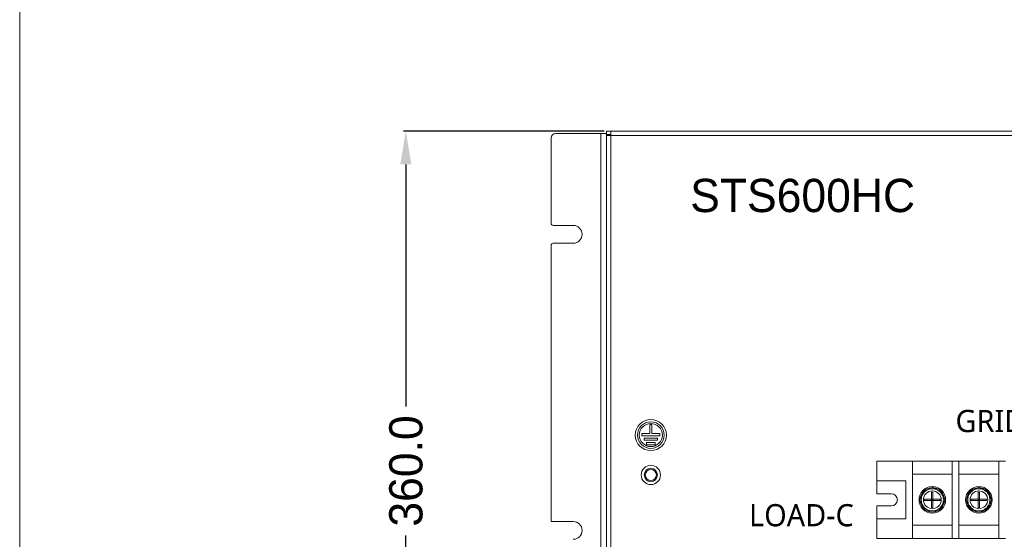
# Model space of a CAD drawing. Header units: millimetres. Extents: x -2516 to -1354, y 370 to 1898.
# Tile 11 of 53: x -2516 to -2072, y 908 to 1142. Entities that reach past the tile are written whole.
import ezdxf

# ---------------------------------------------------------------- set-up
doc = ezdxf.new("R2010")
doc.units = ezdxf.units.MM
doc.header["$PDSIZE"] = -1
doc.dimstyles.new('ISO-25', dxfattribs={"dimtxt": 2.5, "dimasz": 2.5, "dimexe": 1.25, "dimexo": 0.625, "dimtad": 1, "dimtxsty": 'Standard', "dimcen": 2.5, "dimadec": 0, "dimazin": 0, "dimtfac": 1, "dimtmove": 0, "dimatfit": 3, "dimfxl": 0, "dimarcsym": 0})

# ---------------------------------------------------------------- blocks, each defined once
blk = doc.blocks.new('_D')
at = {"color": 4, "linetype": 'Continuous', "lineweight": -2, "transparency": 16777216}
for p, q in [((-2252.69, 1091.69), (-2343.24, 1091.69)), ((-2342.24, 1076.69), (-2342.24, 967.52)), ((-2342.24, 746.69), (-2342.24, 909.47)), ((-2252.69, 731.69), (-2343.24, 731.69))]:
    blk.add_line(p, q, dxfattribs=at)
at = {"color": 4, "linetype": 'Continuous', "transparency": 16777216}
for points in [[(-2344.74, 1076.69), (-2339.74, 1076.69), (-2342.24, 1091.69)], [(-2344.74, 746.69), (-2339.74, 746.69), (-2342.24, 731.69)]]:
    blk.add_solid(points, dxfattribs=at)
at = {"layer": 'Defpoints', "color": 0, "linetype": 'Continuous', "transparency": 16777216}
for p in [(-2251.69, 1091.69), (-2342.24, 731.69), (-2251.69, 731.69)]:
    blk.add_point(p, dxfattribs=at)
at = {"color": 4, "linetype": 'Continuous', "lineweight": 5, "transparency": 16777216, "insert": (-2349.74, 938.49), "char_height": 15, "attachment_point": 2, "rotation": 90}
blk.add_mtext('360.0', dxfattribs=at)

msp = doc.modelspace()

# ---------------------------------------------------------------- linework, layer by layer
at = {"color": 7, "linetype": 'Continuous', "lineweight": 5}
for p, q in [((-2276.69, 1088.69), (-2276.69, 1050.19)), ((-2274.69, 1090.69), (-2254.19, 1090.69)), ((-2254.19, 1090.69), (-2254.19, 732.69)), ((-2254.19, 1090.69), (-2251.69, 1090.69)), ((-2251.69, 1090.19), (-2251.69, 1091.69)), ((-2251.69, 1091.69), (-2249.69, 1091.69)), ((-2251.69, 1090.19), (-2249.69, 1090.19)), ((-2251.69, 1090.19), (-2251.69, 1089.69)), ((-2251.69, 1089.69), (-2251.69, 863.69)), ((-2251.69, 1089.69), (-2249.69, 1089.69)), ((-2250.49, 1090.19), (-2250.49, 1089.69)), ((-2250.29, 1090.19), (-2250.29, 1089.69)), ((-2249.99, 1089.69), (-2249.99, 1090.19)), ((-2249.69, 1091.69), (-2249.69, 1089.69)), ((-2249.69, 1091.69), (-1603.69, 1091.69)), ((-1603.69, 1089.69), (-2249.69, 1089.69)), ((-2249.69, 1089.69), (-2249.69, 863.69)), ((-2266.69, 1049.19), (-2275.69, 1049.19)), ((-2276.69, 1040.19), (-2276.69, 915.69)), ((-2275.69, 1041.19), (-2266.69, 1041.19)), ((-2232.19, 955.35), (-2235.69, 955.35)), ((-2235.69, 955.35), (-2235.69, 954.35)), ((-2232.19, 959.49), (-2232.19, 955.35)), ((-2231.19, 959.49), (-2232.19, 959.49)), ((-2231.19, 955.35), (-2231.19, 959.49)), ((-2227.69, 955.35), (-2231.19, 955.35)), ((-2227.69, 954.35), (-2227.69, 955.35)), ((-2235.69, 954.35), (-2227.69, 954.35)), ((-2234.69, 953.35), (-2234.69, 952.35)), ((-2228.69, 953.35), (-2234.69, 953.35)), ((-2234.69, 952.35), (-2228.69, 952.35)), ((-2233.69, 951.35), (-2233.69, 950.35)), ((-2229.69, 951.35), (-2233.69, 951.35)), ((-2229.69, 950.35), (-2229.69, 951.35)), ((-2228.69, 952.35), (-2228.69, 953.35)), ((-2233.69, 950.35), (-2229.69, 950.35)), ((-2129.69, 942.99), (-2113.69, 942.99)), ((-2129.69, 933.99), (-2129.69, 942.99)), ((-2113.69, 942.99), (-2095.69, 942.99)), ((-2113.69, 942.99), (-2113.69, 907.99)), ((-2095.69, 942.99), (-2092.69, 942.99)), ((-2095.69, 942.99), (-2095.69, 907.99)), ((-2092.69, 942.99), (-2074.69, 942.99)), ((-2092.69, 942.99), (-2092.69, 907.99)), ((-2074.69, 942.99), (-2071.69, 942.99)), ((-2074.69, 942.99), (-2074.69, 907.99)), ((-2116.69, 933.99), (-2129.69, 933.99)), ((-2129.69, 928.24), (-2129.69, 933.99)), ((-2116.69, 933.99), (-2116.69, 916.99)), ((-2095.69, 936.99), (-2113.69, 936.99)), ((-2074.69, 936.99), (-2092.69, 936.99)), ((-2109.02, 927.99), (-2107.58, 930.49)), ((-2107.58, 930.49), (-2104.69, 930.49)), ((-2104.99, 928.99), (-2104.39, 928.99)), ((-2104.99, 925.79), (-2104.99, 928.99)), ((-2104.69, 930.49), (-2104.69, 930.99)), ((-2104.69, 930.49), (-2101.8, 930.49)), ((-2104.39, 928.99), (-2104.39, 925.79)), ((-2103.89, 930.94), (-2103.89, 930.49)), ((-2102.59, 930.58), (-2103.89, 930.94)), ((-2101.8, 930.49), (-2100.36, 927.99)), ((-2088.02, 927.99), (-2086.58, 930.49)), ((-2086.58, 930.49), (-2083.69, 930.49)), ((-2083.99, 928.99), (-2083.39, 928.99)), ((-2083.99, 925.79), (-2083.99, 928.99)), ((-2083.69, 930.49), (-2083.69, 930.99)), ((-2083.69, 930.49), (-2080.8, 930.49)), ((-2083.39, 928.99), (-2083.39, 925.79)), ((-2082.89, 930.94), (-2082.89, 930.49)), ((-2081.59, 930.58), (-2082.89, 930.94)), ((-2080.8, 930.49), (-2079.36, 927.99)), ((-2123.19, 928.24), (-2129.69, 928.24)), ((-2110.46, 925.49), (-2109.02, 927.99)), ((-2109.02, 922.99), (-2110.46, 925.49)), ((-2108.19, 925.19), (-2108.19, 925.79)), ((-2108.19, 925.79), (-2104.99, 925.79)), ((-2104.99, 925.19), (-2108.19, 925.19)), ((-2104.39, 925.79), (-2104.99, 925.79)), ((-2104.99, 925.79), (-2104.99, 925.19)), ((-2104.69, 925.49), (-2104.99, 925.79)), ((-2104.99, 925.49), (-2104.69, 925.49)), ((-2104.69, 925.49), (-2104.99, 925.19)), ((-2104.99, 925.19), (-2104.39, 925.19)), ((-2104.99, 921.99), (-2104.99, 925.19)), ((-2104.39, 925.79), (-2104.69, 925.49)), ((-2104.69, 925.79), (-2104.69, 925.49)), ((-2104.69, 925.49), (-2104.69, 925.19)), ((-2104.69, 925.49), (-2104.39, 925.19)), ((-2104.69, 925.49), (-2104.39, 925.49)), ((-2104.39, 925.79), (-2101.19, 925.79)), ((-2104.39, 925.19), (-2104.39, 925.79)), ((-2101.19, 925.19), (-2104.39, 925.19)), ((-2104.39, 925.19), (-2104.39, 921.99)), ((-2101.19, 925.79), (-2101.19, 925.19)), ((-2100.36, 927.99), (-2098.92, 925.49)), ((-2098.92, 925.49), (-2100.36, 922.99)), ((-2089.46, 925.49), (-2088.02, 927.99)), ((-2088.02, 922.99), (-2089.46, 925.49)), ((-2087.19, 925.19), (-2087.19, 925.79)), ((-2087.19, 925.79), (-2083.99, 925.79)), ((-2083.99, 925.19), (-2087.19, 925.19)), ((-2083.99, 925.79), (-2083.99, 925.19)), ((-2083.39, 925.79), (-2083.99, 925.79)), ((-2083.69, 925.49), (-2083.99, 925.79)), ((-2083.99, 925.49), (-2083.69, 925.49)), ((-2083.69, 925.49), (-2083.99, 925.19)), ((-2083.99, 925.19), (-2083.39, 925.19)), ((-2083.99, 921.99), (-2083.99, 925.19)), ((-2083.39, 925.79), (-2083.69, 925.49)), ((-2083.69, 925.79), (-2083.69, 925.49)), ((-2083.69, 925.49), (-2083.69, 925.19)), ((-2083.69, 925.49), (-2083.39, 925.19)), ((-2083.69, 925.49), (-2083.39, 925.49)), ((-2083.39, 925.79), (-2080.19, 925.79)), ((-2083.39, 925.19), (-2083.39, 925.79)), ((-2080.19, 925.19), (-2083.39, 925.19)), ((-2083.39, 925.19), (-2083.39, 921.99)), ((-2080.19, 925.79), (-2080.19, 925.19)), ((-2079.36, 927.99), (-2077.92, 925.49)), ((-2077.92, 925.49), (-2079.36, 922.99)), ((-2129.69, 922.74), (-2123.19, 922.74)), ((-2129.69, 916.99), (-2129.69, 922.74)), ((-2107.58, 920.49), (-2109.02, 922.99)), ((-2104.69, 920.49), (-2107.58, 920.49)), ((-2104.39, 921.99), (-2104.99, 921.99)), ((-2101.8, 920.49), (-2104.69, 920.49)), ((-2100.36, 922.99), (-2101.8, 920.49)), ((-2086.58, 920.49), (-2088.02, 922.99)), ((-2083.69, 920.49), (-2086.58, 920.49)), ((-2083.39, 921.99), (-2083.99, 921.99)), ((-2080.8, 920.49), (-2083.69, 920.49)), ((-2079.36, 922.99), (-2080.8, 920.49)), ((-2266.69, 915.69), (-2276.69, 915.69)), ((-2129.69, 916.99), (-2116.69, 916.99)), ((-2129.69, 907.99), (-2129.69, 916.99)), ((-2113.69, 913.99), (-2095.69, 913.99)), ((-2092.69, 913.99), (-2074.69, 913.99)), ((-2129.69, 907.99), (-2113.69, 907.99)), ((-2095.69, 907.99), (-2113.69, 907.99)), ((-2095.69, 907.99), (-2092.69, 907.99)), ((-2074.69, 907.99), (-2092.69, 907.99)), ((-2074.69, 907.99), (-2071.69, 907.99))]:
    msp.add_line(p, q, dxfattribs=at)
at = {"lineweight": 5}
msp.add_lwpolyline([(-2516.45, 1898.27), (-1353.61, 1898.27), (-1353.61, 369.6), (-2516.45, 369.6)], close=True, dxfattribs=at)
at = {"color": 7, "linetype": 'Continuous', "lineweight": 5, "flags": 128}
for points in [[(-2104.69, 930.99), (-2106.08, 930.81), (-2106.94, 930.51)], [(-2083.69, 930.99), (-2085.08, 930.81), (-2085.94, 930.51)]]:
    msp.add_lwpolyline(points, dxfattribs=at)
at = {"color": 7, "linetype": 'Continuous', "lineweight": 5}
for centre, radius in [((-2231.69, 954.69), 7), ((-2231.69, 954.69), 6), ((-2231.69, 954.69), 5.2), ((-2231.69, 936.69), 4.35), ((-2231.69, 936.69), 3), ((-2231.69, 936.69), 2.5), ((-2104.69, 925.49), 6), ((-2104.69, 925.49), 4), ((-2083.69, 925.49), 6), ((-2083.69, 925.49), 4)]:
    msp.add_circle(centre, radius, dxfattribs=at)
for centre, radius, start, end in [((-2274.69, 1088.69), 2, 90, 180), ((-2275.69, 1050.19), 1, 180, 270), ((-2266.69, 1045.19), 4, 270, 90), ((-2275.69, 1040.19), 1, 90, 180), ((-2104.69, 925.49), 5.5, 127.7815, 171.9662), ((-2104.69, 925.49), 5, 90, 150), ((-2104.69, 925.49), 5.5, 81.6364, 90), ((-2104.69, 925.49), 5, 30, 90), ((-2104.69, 925.49), 5.5, 5.4088, 53.7322), ((-2083.69, 925.49), 5.5, 127.7815, 171.9662), ((-2083.69, 925.49), 5, 90, 150), ((-2083.69, 925.49), 5.5, 81.6364, 90), ((-2083.69, 925.49), 5, 30, 90), ((-2083.69, 925.49), 5.5, 5.4088, 53.7322), ((-2123.19, 925.49), 2.75, 270, 90), ((-2104.69, 925.49), 5.5, 187.3618, 232.8634), ((-2104.69, 925.49), 5, 150, 210), ((-2104.69, 925.49), 5.5, 308.0707, 352.0408), ((-2104.69, 925.49), 5, 330, 30), ((-2083.69, 925.49), 5.5, 187.3618, 232.8634), ((-2083.69, 925.49), 5, 150, 210), ((-2083.69, 925.49), 5.5, 308.0707, 352.0408), ((-2083.69, 925.49), 5, 330, 30), ((-2104.69, 925.49), 5, 210, 270), ((-2104.69, 925.49), 5.5, 246.7867, 293.2921), ((-2104.69, 925.49), 5, 270, 330), ((-2083.69, 925.49), 5, 210, 270), ((-2083.69, 925.49), 5.5, 246.7867, 293.2921), ((-2083.69, 925.49), 5, 270, 330), ((-2266.69, 911.69), 4, 270, 90)]:
    msp.add_arc(centre, radius, start, end, dxfattribs=at)

# ---------------------------------------------------------------- texts
at = {"lineweight": 5, "attachment_point": 1}
for s, width, insert, char_height in [('STS600HC', 26.9106, (-2213.93, 1070.21), 15), ('{\\fMicrosoft YaHei|b0|i0|c134|p34;GRID-C}', 8.0038, (-2094.24, 966.04), 10), ('{\\fMicrosoft YaHei|b0|i0|c134|p34;LOAD-C}', 8.0038, (-2187.38, 923.55), 10)]:
    msp.add_mtext_dynamic_manual_height_columns(s, width=width, gutter_width=17.5, heights=[0], dxfattribs=dict(at, insert=insert, char_height=char_height))

# ---------------------------------------------------------------- dimensions: what is measured, and where the dimension line sits
at = {"color": 7, "linetype": 'Continuous', "lineweight": 5}
dim = msp.add_linear_dim(base=(-2342.24, 731.69), p1=(-2251.69, 1091.69), p2=(-2251.69, 731.69), angle=90, dimstyle='ISO-25', override={"dimtxt": 15, "dimasz": 15, "dimexe": 1, "dimexo": 1, "dimgap": 1.524, "dimtad": 0, "dimdec": 1, "dimzin": 0, "dimdsep": 46, "dimclrd": 4, "dimclre": 4, "dimclrt": 4, "dimadec": 2, "dimazin": 2, "dimtdec": 1, "dimtzin": 0}, dxfattribs=at)
dim.commit()
dim.dimension.update_dxf_attribs({"geometry": '_D', "text_midpoint": (-2342.24, 938.49), "dimtype": 160})

doc.saveas('drawing.dxf')
